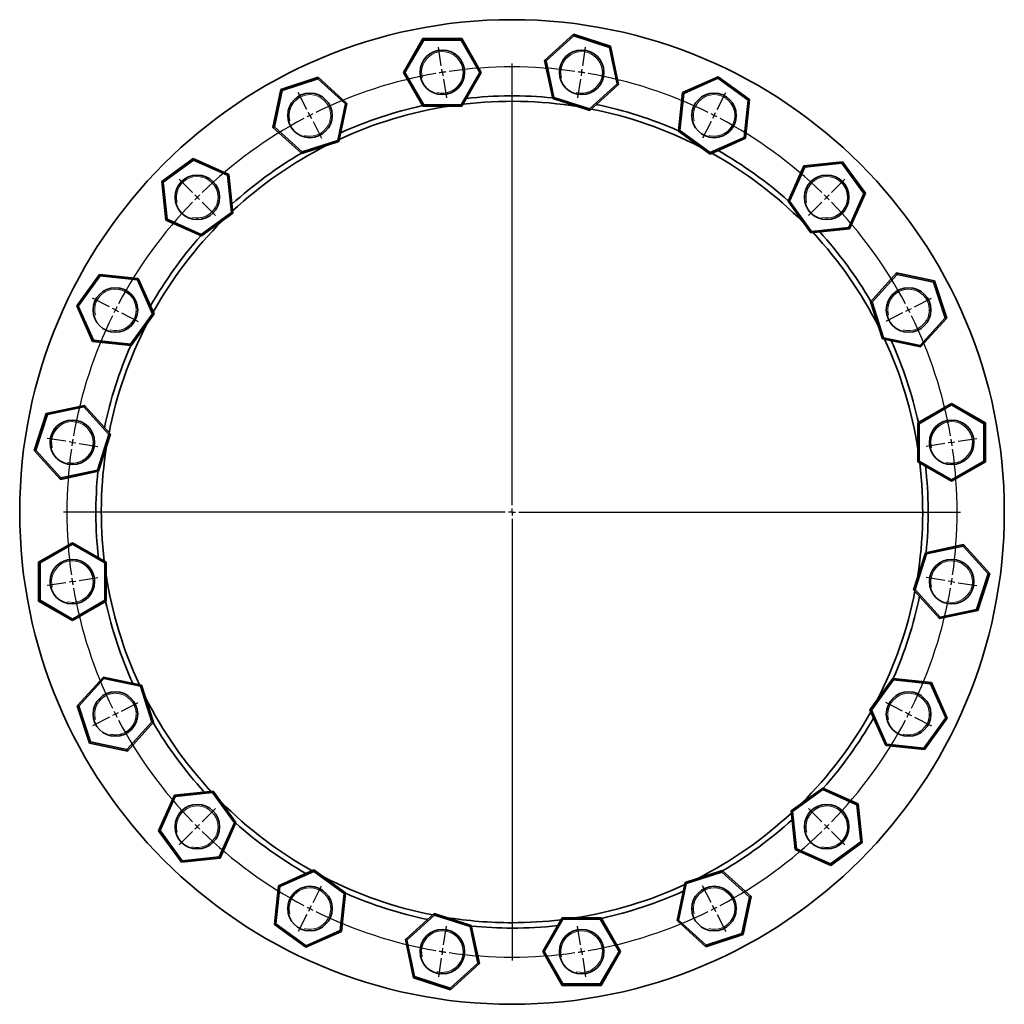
# Model space of a CAD drawing. Header units: millimetres. Extents: x -374 to 1072, y 1 to 841.
# Tile 3 of 3: x 342 to 1072, y 111 to 841. Entities that reach past the tile are written whole.
import ezdxf

# ---------------------------------------------------------------- set-up
doc = ezdxf.new("R2010")
doc.units = ezdxf.units.MM
doc.layers.add('NOTE', color=7, linetype='Continuous')

# ---------------------------------------------------------------- blocks, each defined once
blk = doc.blocks.new('SW_CENTERMARKSYMBOL_0')
at = {"layer": 'NOTE', "color": 0}
for p, q in [((-0.78, 4.94), (-2.97, 18.77)), ((104.03, 4.94), (106.22, 18.77)), ((0, 0), (-0.39, 2.47)), ((0, 0), (0.39, -2.47)), ((51.62, -320.94), (51.62, 6.56)), ((103.25, 0), (103.64, 2.47)), ((0.78, -4.94), (2.97, -18.77)), ((102.46, -4.94), (100.27, -18.77)), ((103.25, 0), (102.86, -2.47)), ((-100.46, -27.45), (-106.82, -14.98)), ((203.71, -27.45), (210.07, -14.98)), ((-98.19, -31.9), (-99.33, -29.68)), ((-98.19, -31.9), (-97.06, -34.13)), ((-95.92, -36.36), (-89.57, -48.83)), ((199.17, -36.36), (192.81, -48.83)), ((201.44, -31.9), (200.31, -34.13)), ((201.44, -31.9), (202.58, -29.68)), ((-185.26, -89.06), (-195.16, -79.16)), ((288.5, -89.06), (298.4, -79.16)), ((-181.72, -92.59), (-183.49, -90.82)), ((-181.72, -92.59), (-179.95, -94.36)), ((284.97, -92.59), (283.2, -94.36)), ((284.97, -92.59), (286.74, -90.82)), ((-178.19, -96.13), (-168.29, -106.03)), ((281.43, -96.13), (271.53, -106.03)), ((-246.86, -173.85), (-259.34, -167.49)), ((350.11, -173.85), (362.58, -167.49)), ((-242.41, -176.12), (-244.64, -174.99)), ((345.66, -176.12), (347.88, -174.99)), ((-242.41, -176.12), (-240.18, -177.26)), ((-237.95, -178.39), (-225.48, -184.75)), ((341.2, -178.39), (328.73, -184.75)), ((345.66, -176.12), (343.43, -177.26)), ((-279.25, -273.53), (-293.08, -271.34)), ((-274.31, -274.31), (-276.78, -273.92)), ((-274.31, -274.31), (-271.84, -274.7)), ((-269.38, -275.1), (-255.55, -277.29)), ((372.62, -275.1), (358.79, -277.29)), ((377.56, -274.31), (375.09, -274.7)), ((377.56, -274.31), (380.03, -273.92)), ((382.5, -273.53), (396.33, -271.34)), ((46.62, -325.94), (-280.88, -325.94)), ((51.62, -325.94), (49.12, -325.94)), ((51.62, -325.94), (51.62, -323.44)), ((51.62, -325.94), (51.62, -328.44)), ((51.62, -325.94), (54.12, -325.94)), ((56.62, -325.94), (384.12, -325.94)), ((51.62, -330.94), (51.62, -658.44)), ((-279.25, -378.34), (-293.08, -380.53)), ((-274.31, -377.56), (-276.78, -377.95)), ((-274.31, -377.56), (-271.84, -377.17)), ((-269.38, -376.78), (-255.55, -374.59)), ((372.62, -376.78), (358.79, -374.59)), ((377.56, -377.56), (375.09, -377.17)), ((377.56, -377.56), (380.03, -377.95)), ((382.5, -378.34), (396.33, -380.53)), ((-237.95, -473.48), (-225.48, -467.13)), ((341.2, -473.48), (328.73, -467.13)), ((-246.86, -478.02), (-259.34, -484.38)), ((-242.41, -475.75), (-244.64, -476.89)), ((-242.41, -475.75), (-240.18, -474.62)), ((345.66, -475.75), (343.43, -474.62)), ((345.66, -475.75), (347.88, -476.89)), ((350.11, -478.02), (362.58, -484.38)), ((-178.19, -555.75), (-168.29, -545.85)), ((281.43, -555.75), (271.53, -545.85)), ((-181.72, -559.28), (-183.49, -561.05)), ((-181.72, -559.28), (-179.95, -557.51)), ((284.97, -559.28), (283.2, -557.51)), ((284.97, -559.28), (286.74, -561.05)), ((-185.26, -562.82), (-195.16, -572.72)), ((288.5, -562.82), (298.4, -572.72)), ((-95.92, -615.51), (-89.57, -603.04)), ((199.17, -615.51), (192.81, -603.04)), ((-98.19, -619.97), (-99.33, -622.2)), ((-98.19, -619.97), (-97.06, -617.74)), ((201.44, -619.97), (200.31, -617.74)), ((201.44, -619.97), (202.58, -622.2)), ((-100.46, -624.42), (-106.82, -636.9)), ((203.71, -624.42), (210.07, -636.9)), ((0.78, -646.94), (2.97, -633.11)), ((102.46, -646.94), (100.27, -633.11)), ((0, -651.87), (0.39, -649.41)), ((103.25, -651.87), (102.86, -649.41)), ((-0.78, -656.81), (-2.97, -670.64)), ((0, -651.87), (-0.39, -654.34)), ((103.25, -651.87), (103.64, -654.34)), ((104.03, -656.81), (106.22, -670.64))]:
    blk.add_line(p, q, dxfattribs=at)
for start, end in [(99, 99.43406), (98.56594, 99), (81.86812, 98.13188), (81, 81.43406), (99.86812, 116.13188), (80.56594, 81), (63.86812, 80.13188), (117.86812, 134.13188), (117, 117.43406), (116.56594, 117), (63, 63.43406), (62.56594, 63), (45.86812, 62.13188), (135, 135.43406), (134.56594, 135), (45, 45.43406), (44.56594, 45), (135.86812, 152.13188), (27.86812, 44.13188), (152.56594, 153), (27, 27.43406), (153.86812, 170.13188), (153, 153.43406), (26.56594, 27), (9.86812, 26.13188), (171, 171.43406), (170.56594, 171), (9, 9.43406), (8.56594, 9), (171.86812, 188.13188), (351.86812, 8.13188), (188.56594, 189), (189, 189.43406), (350.56594, 351), (351, 351.43406), (189.86812, 206.13188), (333.86812, 350.13188), (206.56594, 207), (333, 333.43406), (207, 207.43406), (207.86812, 224.13188), (315.86812, 332.13188), (332.56594, 333), (224.56594, 225), (225, 225.43406), (314.56594, 315), (315, 315.43406), (225.86812, 242.13188), (297.86812, 314.13188), (242.56594, 243), (243, 243.43406), (296.56594, 297), (297, 297.43406), (243.86812, 260.13188), (279.86812, 296.13188), (260.56594, 261), (261, 261.43406), (261.86812, 278.13188), (278.56594, 279), (279, 279.43406)]:
    blk.add_arc((51.62, -325.94), 330, start, end, dxfattribs=at)

msp = doc.modelspace()

# ---------------------------------------------------------------- linework, layer by layer
at = {"color": 7, "linetype": 'Continuous', "lineweight": 35}
for p, q in [((626.97, 801.87), (641.4, 826.87)), ((641.98, 825.87), (628.12, 801.87)), ((641.98, 825.87), (641.4, 826.87)), ((641.4, 826.87), (670.27, 826.87)), ((669.69, 825.87), (641.98, 825.87)), ((669.69, 825.87), (670.27, 826.87)), ((683.55, 801.87), (669.69, 825.87)), ((670.27, 826.87), (684.7, 801.87)), ((731.63, 810.8), (753.08, 830.11)), ((753.32, 828.98), (732.73, 810.44)), ((753.32, 828.98), (753.08, 830.11)), ((753.08, 830.11), (780.54, 821.19)), ((779.68, 820.42), (753.32, 828.98)), ((779.68, 820.42), (780.54, 821.19)), ((785.44, 793.31), (779.68, 820.42)), ((780.54, 821.19), (786.54, 792.95)), ((737.63, 782.56), (731.63, 810.8)), ((732.73, 810.44), (731.63, 810.8)), ((732.73, 810.44), (738.49, 783.33)), ((536.19, 789.29), (563.64, 798.21)), ((563.4, 797.08), (537.05, 788.51)), ((563.4, 797.08), (563.64, 798.21)), ((584, 778.53), (563.4, 797.08)), ((563.64, 798.21), (585.1, 778.89)), ((628.12, 801.87), (626.97, 801.87)), ((641.4, 776.87), (626.97, 801.87)), ((628.12, 801.87), (641.98, 777.87)), ((669.69, 777.87), (683.55, 801.87)), ((684.7, 801.87), (670.27, 776.87)), ((684.7, 801.87), (683.55, 801.87)), ((833.92, 786.94), (860.29, 798.68)), ((860.17, 797.53), (834.86, 786.26)), ((860.17, 797.53), (860.29, 798.68)), ((882.59, 781.24), (860.17, 797.53)), ((860.29, 798.68), (883.65, 781.71)), ((530.19, 761.05), (536.19, 789.29)), ((537.05, 788.51), (531.29, 761.41)), ((537.05, 788.51), (536.19, 789.29)), ((764.84, 774.77), (785.44, 793.31)), ((786.54, 792.95), (765.08, 773.64)), ((786.54, 792.95), (785.44, 793.31)), ((737.63, 782.56), (738.49, 783.33)), ((765.08, 773.64), (737.63, 782.56)), ((738.49, 783.33), (764.84, 774.77)), ((830.9, 758.23), (833.92, 786.94)), ((834.86, 786.26), (831.96, 758.7)), ((834.86, 786.26), (833.92, 786.94)), ((879.7, 753.68), (882.59, 781.24)), ((883.65, 781.71), (880.63, 753)), ((882.59, 781.24), (883.65, 781.71)), ((578.24, 751.43), (584, 778.53)), ((585.1, 778.89), (579.1, 750.65)), ((585.1, 778.89), (584, 778.53)), ((641.4, 776.87), (641.98, 777.87)), ((670.27, 776.87), (641.4, 776.87)), ((641.98, 777.87), (669.69, 777.87)), ((670.27, 776.87), (669.69, 777.87)), ((765.08, 773.64), (764.84, 774.77)), ((531.29, 761.41), (530.19, 761.05)), ((551.64, 741.73), (530.19, 761.05)), ((531.29, 761.41), (551.88, 742.86)), ((830.9, 758.23), (831.96, 758.7)), ((854.26, 741.26), (830.9, 758.23)), ((831.96, 758.7), (854.38, 742.41)), ((880.63, 753), (854.26, 741.26)), ((854.38, 742.41), (879.7, 753.68)), ((880.63, 753), (879.7, 753.68)), ((579.1, 750.65), (551.64, 741.73)), ((551.88, 742.86), (578.24, 751.43)), ((579.1, 750.65), (578.24, 751.43)), ((447.74, 721.02), (471.1, 737.99)), ((471.22, 736.84), (471.1, 737.99)), ((471.1, 737.99), (497.47, 726.25)), ((551.64, 741.73), (551.88, 742.86)), ((854.26, 741.26), (854.38, 742.41)), ((471.22, 736.84), (448.8, 720.55)), ((496.53, 725.57), (471.22, 736.84)), ((912.1, 706.27), (923.84, 732.64)), ((924.52, 731.7), (913.24, 706.39)), ((923.84, 732.64), (952.55, 735.65)), ((924.52, 731.7), (923.84, 732.64)), ((952.08, 734.6), (924.52, 731.7)), ((952.08, 734.6), (952.55, 735.65)), ((968.37, 712.18), (952.08, 734.6)), ((952.55, 735.65), (969.51, 712.3)), ((497.47, 726.25), (496.53, 725.57)), ((499.43, 698.01), (496.53, 725.57)), ((497.47, 726.25), (500.49, 697.54)), ((450.76, 692.31), (447.74, 721.02)), ((448.8, 720.55), (447.74, 721.02)), ((448.8, 720.55), (451.69, 692.99)), ((957.09, 686.86), (968.37, 712.18)), ((969.51, 712.3), (957.77, 685.93)), ((968.37, 712.18), (969.51, 712.3)), ((912.1, 706.27), (913.24, 706.39)), ((929.06, 682.91), (912.1, 706.27)), ((913.24, 706.39), (929.53, 683.97)), ((477.01, 681.72), (499.43, 698.01)), ((500.49, 697.54), (477.13, 680.57)), ((500.49, 697.54), (499.43, 698.01)), ((451.69, 692.99), (450.76, 692.31)), ((477.13, 680.57), (450.76, 692.31)), ((451.69, 692.99), (477.01, 681.72)), ((929.53, 683.97), (957.09, 686.86)), ((957.77, 685.93), (957.09, 686.86)), ((477.13, 680.57), (477.01, 681.72)), ((957.77, 685.93), (929.06, 682.91)), ((929.06, 682.91), (929.53, 683.97)), ((384.72, 628.77), (401.69, 652.13)), ((402.16, 651.07), (385.87, 628.65)), ((402.16, 651.07), (401.69, 652.13)), ((401.69, 652.13), (430.4, 649.11)), ((429.72, 648.17), (402.16, 651.07)), ((973.25, 631.76), (992.57, 653.21)), ((992.93, 652.11), (974.38, 631.52)), ((992.93, 652.11), (992.57, 653.21)), ((992.57, 653.21), (1020.81, 647.21)), ((1020.04, 646.35), (992.93, 652.11)), ((430.4, 649.11), (429.72, 648.17)), ((440.99, 622.86), (429.72, 648.17)), ((430.4, 649.11), (442.14, 622.74)), ((1020.04, 646.35), (1020.81, 647.21)), ((1028.6, 619.99), (1020.04, 646.35)), ((1020.81, 647.21), (1029.73, 619.75)), ((385.87, 628.65), (384.72, 628.77)), ((396.46, 602.4), (384.72, 628.77)), ((385.87, 628.65), (397.14, 603.33)), ((973.25, 631.76), (974.38, 631.52)), ((982.18, 604.3), (973.25, 631.76)), ((974.38, 631.52), (982.95, 605.16)), ((424.7, 600.44), (440.99, 622.86)), ((442.14, 622.74), (425.17, 599.38)), ((442.14, 622.74), (440.99, 622.86)), ((1010.06, 599.4), (1028.6, 619.99)), ((1029.73, 619.75), (1010.41, 598.3)), ((1028.6, 619.99), (1029.73, 619.75)), ((397.14, 603.33), (396.46, 602.4)), ((425.17, 599.38), (396.46, 602.4)), ((397.14, 603.33), (424.7, 600.44)), ((425.17, 599.38), (424.7, 600.44)), ((982.18, 604.3), (982.95, 605.16)), ((1010.41, 598.3), (982.18, 604.3)), ((982.95, 605.16), (1010.06, 599.4)), ((1010.41, 598.3), (1010.06, 599.4)), ((362.21, 549.01), (390.44, 555.02)), ((390.44, 555.02), (390.09, 553.92)), ((390.44, 555.02), (409.76, 533.56)), ((1008.4, 541.99), (1033.4, 556.43)), ((1033.4, 555.27), (1009.4, 541.42)), ((1033.4, 555.27), (1033.4, 556.43)), ((1033.4, 556.43), (1058.4, 541.99)), ((1057.4, 541.42), (1033.4, 555.27)), ((353.29, 521.56), (362.21, 549.01)), ((362.98, 548.16), (354.42, 521.8)), ((362.98, 548.16), (362.21, 549.01)), ((390.09, 553.92), (362.98, 548.16)), ((408.63, 533.32), (390.09, 553.92)), ((1008.4, 541.99), (1009.4, 541.42)), ((1008.4, 513.13), (1008.4, 541.99)), ((1009.4, 541.42), (1009.4, 513.7)), ((1057.4, 541.42), (1058.4, 541.99)), ((1057.4, 513.7), (1057.4, 541.42)), ((1058.4, 541.99), (1058.4, 513.13)), ((400.07, 506.97), (408.63, 533.32)), ((409.76, 533.56), (400.84, 506.11)), ((409.76, 533.56), (408.63, 533.32)), ((354.42, 521.8), (353.29, 521.56)), ((372.6, 500.11), (353.29, 521.56)), ((354.42, 521.8), (372.96, 501.2)), ((1008.4, 513.13), (1009.4, 513.7)), ((1033.4, 498.69), (1008.4, 513.13)), ((1009.4, 513.7), (1033.4, 499.85)), ((1033.4, 499.85), (1057.4, 513.7)), ((1058.4, 513.13), (1033.4, 498.69)), ((1057.4, 513.7), (1058.4, 513.13)), ((400.84, 506.11), (372.6, 500.11)), ((372.96, 501.2), (400.07, 506.97)), ((400.84, 506.11), (400.07, 506.97)), ((372.96, 501.2), (372.6, 500.11)), ((1033.4, 498.69), (1033.4, 499.85)), ((356.52, 438.75), (381.52, 453.18)), ((381.52, 453.18), (381.52, 452.03)), ((381.52, 453.18), (406.52, 438.75)), ((381.52, 452.03), (357.52, 438.17)), ((405.52, 438.17), (381.52, 452.03)), ((1005.16, 418.31), (1014.08, 445.77)), ((1014.08, 445.77), (1042.32, 451.77)), ((1014.08, 445.77), (1014.85, 444.91)), ((1041.96, 450.67), (1014.85, 444.91)), ((1041.96, 450.67), (1042.32, 451.77)), ((1060.5, 430.08), (1041.96, 450.67)), ((1042.32, 451.77), (1061.63, 430.32)), ((357.52, 438.17), (356.52, 438.75)), ((356.52, 409.88), (356.52, 438.75)), ((357.52, 438.17), (357.52, 410.46)), ((406.52, 438.75), (405.52, 438.17)), ((405.52, 410.46), (405.52, 438.17)), ((406.52, 438.75), (406.52, 409.88)), ((1014.85, 444.91), (1006.29, 418.55)), ((1051.94, 403.72), (1060.5, 430.08)), ((1061.63, 430.32), (1052.71, 402.86)), ((1060.5, 430.08), (1061.63, 430.32)), ((1005.16, 418.31), (1006.29, 418.55)), ((1024.48, 396.86), (1005.16, 418.31)), ((1006.29, 418.55), (1024.83, 397.96)), ((357.52, 410.46), (356.52, 409.88)), ((381.52, 395.45), (356.52, 409.88)), ((357.52, 410.46), (381.52, 396.6)), ((381.52, 396.6), (405.52, 410.46)), ((406.52, 409.88), (381.52, 395.45)), ((406.52, 409.88), (405.52, 410.46)), ((1052.71, 402.86), (1024.48, 396.86)), ((1024.83, 397.96), (1051.94, 403.72)), ((1051.94, 403.72), (1052.71, 402.86)), ((381.52, 396.6), (381.52, 395.45)), ((1024.48, 396.86), (1024.83, 397.96)), ((385.19, 332.12), (404.51, 353.58)), ((404.86, 352.48), (386.32, 331.88)), ((404.51, 353.58), (404.86, 352.48)), ((404.51, 353.58), (432.74, 347.57)), ((431.97, 346.72), (404.86, 352.48)), ((972.78, 329.14), (989.75, 352.49)), ((990.22, 351.44), (973.93, 329.02)), ((989.75, 352.49), (990.22, 351.44)), ((989.75, 352.49), (1018.46, 349.47)), ((1017.78, 348.54), (990.22, 351.44)), ((432.74, 347.57), (431.97, 346.72)), ((440.53, 320.36), (431.97, 346.72)), ((432.74, 347.57), (441.66, 320.12)), ((1017.78, 348.54), (1018.46, 349.47)), ((1029.05, 323.22), (1017.78, 348.54)), ((1018.46, 349.47), (1030.2, 323.1)), ((386.32, 331.88), (385.19, 332.12)), ((394.11, 304.67), (385.19, 332.12)), ((386.32, 331.88), (394.88, 305.53)), ((972.78, 329.14), (973.93, 329.02)), ((984.52, 302.77), (972.78, 329.14)), ((973.93, 329.02), (985.2, 303.7)), ((1012.76, 300.8), (1029.05, 323.22)), ((1030.2, 323.1), (1013.23, 299.75)), ((1029.05, 323.22), (1030.2, 323.1)), ((421.99, 299.76), (440.53, 320.36)), ((441.66, 320.12), (422.35, 298.67)), ((441.66, 320.12), (440.53, 320.36)), ((394.88, 305.53), (394.11, 304.67)), ((422.35, 298.67), (394.11, 304.67)), ((394.88, 305.53), (421.99, 299.76)), ((421.99, 299.76), (422.35, 298.67)), ((984.52, 302.77), (985.2, 303.7)), ((1013.23, 299.75), (984.52, 302.77)), ((985.2, 303.7), (1012.76, 300.8)), ((1012.76, 300.8), (1013.23, 299.75)), ((914.43, 254.33), (937.79, 271.3)), ((937.91, 270.15), (915.49, 253.86)), ((937.79, 271.3), (937.91, 270.15)), ((937.79, 271.3), (964.16, 259.56)), ((963.22, 258.88), (937.91, 270.15)), ((445.4, 239.57), (457.15, 265.95)), ((457.82, 265.01), (446.55, 239.7)), ((457.15, 265.95), (485.86, 268.96)), ((457.15, 265.95), (457.82, 265.01)), ((485.39, 267.91), (457.82, 265.01)), ((485.86, 268.96), (485.39, 267.91)), ((501.68, 245.49), (485.39, 267.91)), ((485.86, 268.96), (502.82, 245.61)), ((963.22, 258.88), (964.16, 259.56)), ((966.12, 231.32), (963.22, 258.88)), ((964.16, 259.56), (967.18, 230.85)), ((917.45, 225.62), (914.43, 254.33)), ((914.43, 254.33), (915.49, 253.86)), ((915.49, 253.86), (918.38, 226.3)), ((490.4, 220.17), (501.68, 245.49)), ((502.82, 245.61), (491.08, 219.24)), ((502.82, 245.61), (501.68, 245.49)), ((446.55, 239.7), (445.4, 239.57)), ((462.37, 216.22), (445.4, 239.57)), ((446.55, 239.7), (462.84, 217.28)), ((917.45, 225.62), (918.38, 226.3)), ((918.38, 226.3), (943.7, 215.03)), ((943.7, 215.03), (966.12, 231.32)), ((967.18, 230.85), (943.82, 213.88)), ((966.12, 231.32), (967.18, 230.85)), ((491.08, 219.24), (462.37, 216.22)), ((462.84, 217.28), (490.4, 220.17)), ((490.4, 220.17), (491.08, 219.24)), ((943.82, 213.88), (917.45, 225.62)), ((462.84, 217.28), (462.37, 216.22)), ((943.7, 215.03), (943.82, 213.88)), ((534.29, 198.87), (560.66, 210.61)), ((560.54, 209.47), (535.22, 198.19)), ((560.66, 210.61), (560.54, 209.47)), ((582.96, 193.18), (560.54, 209.47)), ((560.66, 210.61), (584.01, 193.65)), ((835.82, 201.22), (863.28, 210.14)), ((863.04, 209.01), (836.68, 200.45)), ((863.28, 210.14), (863.04, 209.01)), ((883.63, 190.47), (863.04, 209.01)), ((863.28, 210.14), (884.73, 190.83)), ((531.27, 170.16), (534.29, 198.87)), ((535.22, 198.19), (532.33, 170.63)), ((534.29, 198.87), (535.22, 198.19)), ((829.82, 172.98), (835.82, 201.22)), ((836.68, 200.45), (830.92, 173.34)), ((835.82, 201.22), (836.68, 200.45)), ((580.06, 165.62), (582.96, 193.18)), ((584.01, 193.65), (581, 164.94)), ((584.01, 193.65), (582.96, 193.18)), ((877.87, 163.36), (883.63, 190.47)), ((884.73, 190.83), (878.73, 162.59)), ((883.63, 190.47), (884.73, 190.83)), ((628.38, 158.92), (649.83, 178.24)), ((650.07, 177.11), (629.48, 158.56)), ((649.83, 178.24), (650.07, 177.11)), ((649.83, 178.24), (677.29, 169.32)), ((676.43, 168.54), (650.07, 177.11)), ((532.33, 170.63), (531.27, 170.16)), ((554.63, 153.2), (531.27, 170.16)), ((532.33, 170.63), (554.75, 154.34)), ((677.29, 169.32), (676.43, 168.54)), ((682.19, 141.44), (676.43, 168.54)), ((677.29, 169.32), (683.29, 141.08)), ((730.22, 150), (744.65, 175)), ((745.23, 174), (731.37, 150)), ((744.65, 175), (745.23, 174)), ((744.65, 175), (773.52, 175)), ((772.94, 174), (745.23, 174)), ((773.52, 175), (772.94, 174)), ((786.8, 150), (772.94, 174)), ((773.52, 175), (787.95, 150)), ((829.82, 172.98), (830.92, 173.34)), ((851.27, 153.67), (829.82, 172.98)), ((830.92, 173.34), (851.51, 154.8)), ((581, 164.94), (554.63, 153.2)), ((554.75, 154.34), (580.06, 165.62)), ((580.06, 165.62), (581, 164.94)), ((878.73, 162.59), (851.27, 153.67)), ((851.51, 154.8), (877.87, 163.36)), ((877.87, 163.36), (878.73, 162.59)), ((554.75, 154.34), (554.63, 153.2)), ((634.38, 130.68), (628.38, 158.92)), ((628.38, 158.92), (629.48, 158.56)), ((629.48, 158.56), (635.24, 131.46)), ((851.51, 154.8), (851.27, 153.67)), ((730.22, 150), (731.37, 150)), ((744.65, 125), (730.22, 150)), ((731.37, 150), (745.23, 126)), ((772.94, 126), (786.8, 150)), ((787.95, 150), (773.52, 125)), ((786.8, 150), (787.95, 150)), ((661.6, 122.89), (682.19, 141.44)), ((683.29, 141.08), (661.84, 121.76)), ((682.19, 141.44), (683.29, 141.08)), ((635.24, 131.46), (634.38, 130.68)), ((635.24, 131.46), (661.6, 122.89)), ((661.84, 121.76), (634.38, 130.68)), ((745.23, 126), (744.65, 125)), ((773.52, 125), (744.65, 125)), ((745.23, 126), (772.94, 126)), ((772.94, 126), (773.52, 125)), ((661.6, 122.89), (661.84, 121.76))]:
    msp.add_line(p, q, dxfattribs=at)
at = {"color": 7, "linetype": 'Continuous', "lineweight": 18}
for p, q in [((557.64, 785.37), (555.29, 785.19)), ((655.84, 786.48), (657.01, 786.52)), ((655.84, 786.48), (657.01, 786.52)), ((759.08, 786.48), (760.85, 786.58)), ((857.28, 754.57), (859.04, 754.67)), ((857.28, 754.57), (859.04, 754.67)), ((474.11, 693.88), (475.29, 693.93)), ((474.11, 693.88), (475.29, 693.93)), ((474.11, 693.88), (475.29, 693.93)), ((940.8, 693.88), (942.57, 693.99)), ((940.8, 693.88), (942.57, 693.99)), ((940.8, 693.88), (942.57, 693.99)), ((986.09, 625.75), (986.27, 623.4)), ((986.27, 623.4), (986.62, 621.77)), ((413.43, 610.36), (414.61, 610.4)), ((1001.49, 610.36), (1003.26, 610.46)), ((1001.49, 610.36), (1003.26, 610.46)), ((381.52, 542.96), (379.17, 542.78)), ((1018, 527.56), (1018.18, 525.21)), ((1018.18, 525.21), (1018.52, 523.58)), ((381.52, 512.16), (382.7, 512.21)), ((381.52, 512.16), (382.7, 512.21)), ((1033.4, 512.16), (1035.16, 512.26)), ((381.52, 408.92), (382.7, 408.96)), ((413.43, 341.52), (411.08, 341.34)), ((413.43, 310.72), (414.61, 310.77)), ((1001.49, 310.72), (1003.26, 310.82)), ((925.41, 242.59), (925.59, 240.24)), ((925.59, 240.24), (925.93, 238.61)), ((940.8, 227.19), (942.57, 227.3)), ((940.8, 227.19), (942.57, 227.3)), ((557.64, 197.3), (555.29, 197.12)), ((841.88, 181.91), (842.06, 179.55)), ((842.06, 179.55), (842.4, 177.92)), ((557.64, 166.51), (558.82, 166.55)), ((655.84, 165.4), (653.49, 165.22)), ((857.28, 166.51), (859.04, 166.61)), ((655.84, 134.6), (657.01, 134.65)), ((759.08, 134.6), (760.85, 134.7)), ((759.08, 134.6), (760.85, 134.7))]:
    msp.add_line(p, q, dxfattribs=at)
at = {"color": 7, "linetype": 'Continuous', "lineweight": 35}
for centre, radius in [((707.46, 475.94), 365), ((655.84, 801.87), 16.5), ((759.08, 801.87), 16.5), ((557.64, 769.97), 16.5), ((857.28, 769.97), 16.5), ((474.11, 709.28), 16.5), ((940.8, 709.28), 16.5), ((413.43, 625.75), 16.5), ((1001.49, 625.75), 16.5), ((381.52, 527.56), 16.5), ((1033.4, 527.56), 16.5), ((381.52, 424.31), 16.5), ((1033.4, 424.31), 16.5), ((413.43, 326.12), 16.5), ((1001.49, 326.12), 16.5), ((474.11, 242.59), 16.5), ((940.8, 242.59), 16.5), ((557.64, 181.91), 16.5), ((857.28, 181.91), 16.5), ((655.84, 150), 16.5), ((759.08, 150), 16.5)]:
    msp.add_circle(centre, radius, dxfattribs=at)
at = {"color": 7, "linetype": 'Continuous', "lineweight": 18}
for centre, radius, start, end in [((655.84, 801.87), 15.4, 255, 195), ((655.84, 801.87), 15.4, 274.38876, 90.00007), ((759.08, 801.87), 15.4, 255, 195), ((759.08, 801.87), 15.4, 276.5847, 180.00005), ((557.64, 769.97), 15.4, 255, 195), ((557.64, 769.97), 15.4, 98.78185, 194.99987), ((857.28, 769.97), 15.4, 255, 195), ((857.28, 769.97), 15.4, 255, 195), ((857.28, 769.97), 15.4, 276.58526, 180.00001), ((557.64, 769.97), 15.4, 255.00063, 269.9995), ((474.11, 709.28), 15.4, 255, 195), ((474.11, 709.28), 15.4, 274.38945, 90.00003), ((940.8, 709.28), 15.4, 255, 195), ((940.8, 709.28), 15.4, 276.58406, 180.00011), ((413.43, 625.75), 15.4, 255, 195), ((413.43, 625.75), 15.4, 274.3898, 90.00002), ((1001.49, 625.75), 15.4, 255, 195), ((1001.49, 625.75), 15.4, 276.58288, 180.0002), ((1001.49, 625.75), 15.4, 90.0035, 180), ((1001.49, 625.76), 15.41, 255.00402, 269.99764), ((381.52, 527.56), 15.4, 255, 195), ((381.52, 527.56), 15.4, 98.78071, 194.99998), ((381.52, 527.56), 15.4, 274.39004, 90.00001), ((1033.4, 527.56), 15.4, 255, 195), ((1033.4, 527.56), 15.4, 276.58351, 180.00015), ((1033.4, 527.56), 15.4, 90.00285, 180), ((381.52, 527.56), 15.4, 255.00052, 269.99959), ((1033.4, 527.57), 15.41, 255.00675, 269.99602), ((381.52, 424.31), 15.4, 255, 195), ((381.52, 424.31), 15.4, 274.39004, 90.00001), ((1033.4, 424.31), 15.4, 255, 195), ((1033.4, 424.31), 15.4, 255, 195), ((413.43, 326.12), 15.4, 255, 195), ((413.43, 326.12), 15.4, 98.78101, 194.99995), ((413.43, 326.12), 15.4, 274.3898, 90.00002), ((1001.49, 326.12), 15.4, 255, 195), ((1001.49, 326.12), 15.4, 255, 195), ((1001.49, 326.12), 15.4, 276.58288, 180.0002), ((413.43, 326.12), 15.4, 255.00165, 269.99869), ((474.11, 242.59), 15.4, 255, 195), ((940.8, 242.59), 15.4, 255, 195), ((940.8, 242.59), 15.4, 276.58406, 180.00011), ((940.8, 242.59), 15.4, 90.00051, 180), ((940.8, 242.59), 15.4, 255.00106, 269.99938), ((557.64, 181.91), 15.4, 255, 195), ((557.64, 181.91), 15.4, 98.78185, 194.99987), ((557.64, 181.91), 15.4, 274.39002, 90.00001), ((857.28, 181.91), 15.4, 255, 195), ((857.28, 181.91), 15.4, 90.00105, 180), ((857.28, 181.91), 15.4, 276.58526, 180.00001), ((557.64, 181.91), 15.4, 255.00063, 269.9995), ((655.84, 150), 15.4, 255, 195), ((655.84, 150), 15.4, 98.78113, 194.99994), ((655.84, 150), 15.4, 274.38876, 90.00007), ((759.08, 150), 15.4, 255, 195), ((759.08, 150), 15.4, 276.5847, 180.00005), ((857.28, 181.91), 15.4, 255.00238, 269.9986), ((655.84, 150.01), 15.41, 255.00636, 269.99497)]:
    msp.add_arc(centre, radius, start, end, dxfattribs=at)
at = {"color": 7, "linetype": 'Continuous', "lineweight": 35}
for radius, start, end in [(308.5, 84.40384, 96.30914), (304.5, 98.77338, 114.86419), (308.5, 102.40384, 114.30914), (304.5, 80.77338, 96.86419), (304.5, 62.77338, 78.86419), (308.5, 66.40384, 78.30914), (304.5, 116.77338, 132.86419), (308.5, 120.40384, 132.30914), (304.5, 44.77338, 60.86419), (308.5, 48.40384, 60.30914), (304.5, 134.77338, 150.86419), (308.5, 138.40384, 150.30914), (304.5, 26.77338, 42.86419), (308.5, 30.40384, 42.30914), (304.5, 152.77338, 168.86419), (308.5, 156.40384, 168.30914), (304.5, 8.77338, 24.86419), (308.5, 12.40384, 24.30914), (304.5, 170.77338, 186.86419), (304.5, 350.77338, 6.86419), (308.5, 174.40384, 186.30914), (308.5, 354.40384, 6.30914), (304.5, 188.77338, 204.86419), (304.5, 332.77338, 348.86419), (308.5, 192.40384, 204.30914), (308.5, 336.40384, 348.30914), (304.5, 206.77338, 222.86419), (304.5, 314.77338, 330.86419), (308.5, 318.40384, 330.30914), (308.5, 210.40384, 222.30914), (304.5, 224.77338, 240.86419), (304.5, 296.77338, 312.86419), (308.5, 228.40384, 240.30914), (308.5, 300.40384, 312.30914), (304.5, 242.77338, 258.86419), (304.5, 278.77338, 294.86419), (308.5, 246.40384, 258.30914), (308.5, 282.40384, 294.30914), (304.5, 260.77338, 270), (308.5, 264.40384, 270), (304.5, 270, 276.86419), (308.5, 270, 276.30914)]:
    msp.add_arc((707.46, 475.94), radius, start, end, dxfattribs=at)

# ---------------------------------------------------------------- block references
at = {"layer": 'NOTE'}
msp.add_blockref('SW_CENTERMARKSYMBOL_0', (655.84, 801.87), dxfattribs=at)

doc.saveas('drawing.dxf')
